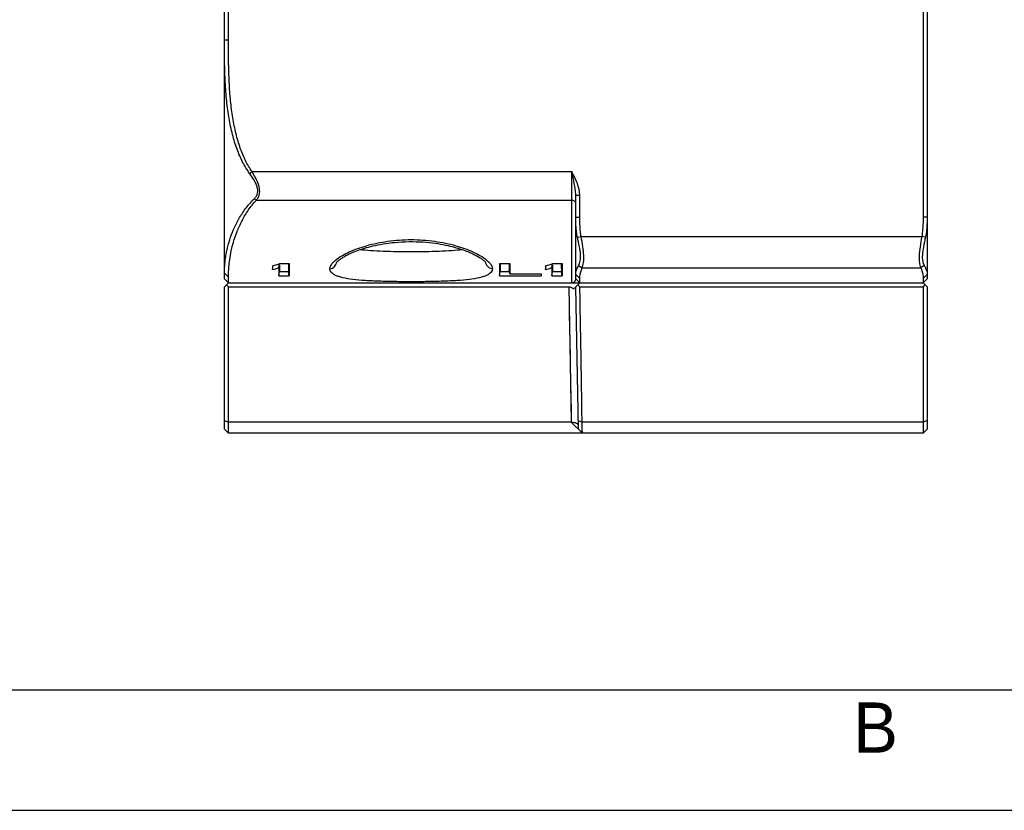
# Model space of a CAD drawing. Header units: millimetres. Extents: x 0 to 420, y 0 to 297.
# Tile 2 of 36: x 113 to 162, y 0 to 39. Entities that reach past the tile are written whole.
import ezdxf

# ---------------------------------------------------------------- set-up
doc = ezdxf.new("R2010")
doc.units = ezdxf.units.MM
doc.header["$LTSCALE"] = 23.1
doc.layers.get('0').update_dxf_attribs({"linetype": 'CONTINUOUS'})
doc.styles.add('TEXTSTYLE_2', font='trium.ttf')

msp = doc.modelspace()

# ---------------------------------------------------------------- linework, layer by layer
at = {"color": 7, "linetype": 'CONTINUOUS'}
for p, q in [((123.63989, 26.48496), (123.63989, 71.08496)), ((123.83989, 38.38496), (123.83989, 71.08496)), ((158.43989, 71.08496), (158.43989, 29.54332)), ((158.63989, 71.08496), (158.63989, 26.48496)), ((141.13989, 30.64957), (141.33989, 30.64957)), ((141.13989, 26.48496), (141.13989, 30.64957)), ((141.33989, 29.54332), (141.33989, 30.64957)), ((141.13989, 29.54332), (141.33989, 29.54332)), ((158.63989, 29.54332), (158.43989, 29.54332)), ((126.03989, 26.93816), (126.07212, 27.14208)), ((126.03989, 27.12177), (126.03989, 26.93816)), ((126.35239, 27.028), (126.31775, 27.01774)), ((126.35239, 27.028), (126.38639, 27.24476)), ((126.35239, 27.028), (126.35239, 26.63182)), ((126.3884, 27.00752), (126.38816, 26.84094)), ((126.38862, 27.15312), (126.3884, 27.00752)), ((126.40576, 27.24172), (126.86489, 27.24172)), ((126.82852, 27.24172), (126.82868, 27.13833)), ((126.82868, 27.13833), (126.82911, 26.84094)), ((126.86489, 27.24172), (126.86489, 26.63182)), ((137.33989, 27.24172), (137.85239, 27.24172)), ((137.33989, 27.24172), (137.33989, 26.63182)), ((137.3761, 27.13833), (137.37566, 26.84094)), ((137.37625, 27.24172), (137.3761, 27.13833)), ((137.81602, 27.24165), (137.81619, 27.12766)), ((137.81619, 27.12766), (137.81649, 26.92183)), ((137.85239, 27.24172), (137.85239, 26.72485)), ((139.63155, 26.93816), (139.66378, 27.14208)), ((139.63155, 27.12177), (139.63155, 26.93816)), ((139.94405, 27.028), (139.90942, 27.01774)), ((139.94405, 27.028), (139.97806, 27.24476)), ((139.94405, 27.028), (139.94405, 26.63182)), ((139.98007, 27.00752), (139.97983, 26.84094)), ((139.98029, 27.15312), (139.98007, 27.00752)), ((139.99743, 27.24172), (140.45655, 27.24172)), ((140.42019, 27.24172), (140.42034, 27.13833)), ((140.42034, 27.13833), (140.42078, 26.84094)), ((140.45655, 27.24172), (140.45655, 26.63182)), ((123.63989, 26.48496), (123.83989, 26.28496)), ((123.83989, 26.28496), (123.83989, 26.56146)), ((126.35239, 26.63182), (126.38816, 26.84094)), ((126.35239, 26.63182), (126.86489, 26.63182)), ((126.38816, 26.84094), (126.82911, 26.84094)), ((126.86489, 26.63182), (126.82911, 26.84094)), ((137.33989, 26.63182), (137.37566, 26.84094)), ((137.33989, 26.63182), (139.41489, 26.63182)), ((137.37566, 26.84094), (137.83123, 26.84094)), ((137.85239, 26.72485), (137.81649, 26.92183)), ((137.85239, 26.72485), (139.41489, 26.72485)), ((139.41489, 26.72485), (139.41489, 26.63182)), ((139.94405, 26.63182), (139.97983, 26.84094)), ((139.94405, 26.63182), (140.45655, 26.63182)), ((139.97983, 26.84094), (140.42078, 26.84094)), ((140.45655, 26.63182), (140.42078, 26.84094)), ((141.13989, 26.68951), (141.33989, 26.49416)), ((141.13989, 26.48496), (141.33989, 26.28496)), ((141.33989, 26.28496), (141.33989, 26.49416)), ((158.63989, 26.68951), (158.43989, 26.49416)), ((158.43989, 26.49416), (158.43989, 26.28496)), ((158.63989, 26.48496), (158.43989, 26.28496)), ((123.83989, 26.28496), (123.63989, 26.08496)), ((123.63989, 18.98496), (123.63989, 26.08496)), ((123.83989, 26.28496), (140.94487, 26.28496)), ((123.83989, 26.07971), (140.79358, 26.07971)), ((140.95783, 26.28496), (141.32895, 26.28496)), ((141.042, 25.97825), (141.34341, 26.28496)), ((141.26737, 18.98147), (141.14344, 26.08147)), ((141.33195, 26.09095), (141.34341, 26.07971)), ((141.33989, 26.28496), (158.43989, 26.28496)), ((141.34341, 26.07971), (158.43989, 26.07971)), ((158.63989, 26.08496), (158.43989, 26.28496)), ((158.63989, 26.08496), (158.63989, 18.98496)), ((123.83989, 18.78496), (123.83989, 19.33595)), ((140.91405, 19.32868), (141.46734, 18.78496)), ((158.43989, 19.33595), (158.43989, 18.78496)), ((123.63989, 18.98496), (123.83989, 18.78496)), ((158.43989, 18.78496), (123.83989, 18.78496)), ((158.63989, 18.98496), (158.43989, 18.78496)), ((18, 6), (414, 6))]:
    msp.add_line(p, q, dxfattribs=at)
at = {"color": 9, "linetype": 'CONTINUOUS'}
for p, q in [((123.63989, 38.38496), (123.83989, 38.38496)), ((124.89186, 31.73145), (125.01361, 31.81576)), ((125.01361, 31.81576), (140.93989, 31.81576)), ((140.93989, 26.28496), (140.93989, 31.81576)), ((125.1249, 30.46103), (125.23209, 30.39526)), ((125.23209, 30.39526), (140.93989, 30.39526)), ((141.22246, 28.55194), (141.40869, 28.58571)), ((141.40869, 28.58571), (158.37108, 28.58571)), ((158.55732, 28.55194), (158.37108, 28.58571)), ((141.28245, 27.14064), (141.45869, 27.02561)), ((141.45869, 27.02561), (158.32108, 27.02561)), ((158.49732, 27.14064), (158.32108, 27.02561)), ((123.63989, 26.75925), (123.83989, 26.56146)), ((140.79358, 26.07971), (140.91387, 19.33595)), ((140.8149, 24.87713), (140.83276, 23.87189)), ((140.90552, 19.79759), (140.91387, 19.33595)), ((123.63989, 19.42576), (123.83989, 19.33595)), ((140.9073, 19.33595), (123.83989, 19.33595)), ((141.25876, 19.42183), (141.45872, 19.33551)), ((158.43989, 19.33595), (141.45964, 19.33595)), ((158.63989, 19.42576), (158.43989, 19.33595))]:
    msp.add_line(p, q, dxfattribs=at)
at = {"color": 2, "linetype": 'CONTINUOUS'}
msp.add_line((0, 0), (420, 0), dxfattribs=at)
at = {"color": 7, "linetype": 'CONTINUOUS'}
msp.add_lwpolyline([(129.21642, 27.2818), (129.21538, 27.28018), (129.21581, 27.28078), (129.2202, 27.28653), (129.22758, 27.29544), (129.23801, 27.3072), (129.25188, 27.32182), (129.2682, 27.33803), (129.28686, 27.3556), (129.30817, 27.37468), (129.33161, 27.3947), (129.35711, 27.41553), (129.38488, 27.43726), (129.41475, 27.45968), (129.44672, 27.4827), (129.48095, 27.50633), (129.51752, 27.53057), (129.55648, 27.55531), (129.59794, 27.58056), (129.64217, 27.60637), (129.68926, 27.63267), (129.73927, 27.65942), (129.79246, 27.68664), (129.8489, 27.71429), (129.90865, 27.7423), (129.9719, 27.77067), (130.03871, 27.79936), (130.10914, 27.82829), (130.18336, 27.85746), (130.26144, 27.88679), (130.34344, 27.91621), (130.42958, 27.94569), (130.51996, 27.97513), (130.61462, 28.00441), (130.7138, 28.03346), (130.81755, 28.06213), (130.92594, 28.09027), (131.03916, 28.11775), (131.15703, 28.14437), (131.27975, 28.16998), (131.40814, 28.19456), (131.54197, 28.21786), (131.68141, 28.23968), (131.82794, 28.25999), (131.98264, 28.27859), (132.14432, 28.29497), (132.31115, 28.30865), (132.48396, 28.3194), (132.66145, 28.32685), (132.8384, 28.33069), (133.01365, 28.33097), (133.18767, 28.32777), (133.35759, 28.32131), (133.5226, 28.31185), (133.68302, 28.29962), (133.83776, 28.28497), (133.98617, 28.26824), (134.12867, 28.24967), (134.26576, 28.22944), (134.39731, 28.20779), (134.52336, 28.18492), (134.64459, 28.16092), (134.76109, 28.13593), (134.87275, 28.11015), (134.97992, 28.08367), (135.08265, 28.05662), (135.18097, 28.02918), (135.27515, 28.00139), (135.36528, 27.97339), (135.45141, 27.94527), (135.53377, 27.9171), (135.61243, 27.88894), (135.68745, 27.86088), (135.75898, 27.83295), (135.82708, 27.8052), (135.8918, 27.77769), (135.95327, 27.75044), (136.01155, 27.72349), (136.06669, 27.6969), (136.11886, 27.67066), (136.16808, 27.64484), (136.21445, 27.61947), (136.25818, 27.59453), (136.29934, 27.57006), (136.33801, 27.54612), (136.3744, 27.52265), (136.40862, 27.49968), (136.44071, 27.47727), (136.47075, 27.45544), (136.49887, 27.43418), (136.52508, 27.41355), (136.54924, 27.39374), (136.57155, 27.37465), (136.59193, 27.35641), (136.60996, 27.33949), (136.62588, 27.32376), (136.63959, 27.30943), (136.65023, 27.29761), (136.65448, 27.29264)], dxfattribs=at)
at = {"color": 9, "linetype": 'CONTINUOUS'}
for points in [[(140.8039, 25.49755), (140.80932, 25.19178), (140.8149, 24.87713)], [(140.83276, 23.87189), (140.83911, 23.51534), (140.84566, 23.14685), (140.85243, 22.76706), (140.8594, 22.37648), (140.86658, 21.97368), (140.87398, 21.55969), (140.88158, 21.1354), (140.88938, 20.69954), (140.90552, 19.79759)]]:
    msp.add_lwpolyline(points, dxfattribs=at)
at = {"color": 7, "linetype": 'CONTINUOUS'}
for centre, radius, start, end in [((120.49211, 44.66198), 18.39665, 287.551601, 288.750806), ((121.16241, 44.49258), 18.21943, 285.52789, 286.436849), ((134.08378, 44.66197), 18.39664, 287.551609, 288.750814), ((134.75408, 44.49257), 18.21941, 285.527896, 286.436856), ((171.3576, 73.69855), 67.27174, 224.9372926, 225.0609064), ((174.37229, 59.74061), 47.15891, 225.368183, 225.523475), ((110.4134, 74.12282), 67.93146, 314.9900855, 315.1124989)]:
    msp.add_arc(centre, radius, start, end, dxfattribs=at)
for points, knots in [([(124.89186, 31.73145), (124.76333, 31.90991), (124.52789, 32.29746), (124.25103, 32.94824), (124.02644, 33.67474), (123.8591, 34.47831), (123.74439, 35.35084), (123.67449, 36.29942), (123.64398, 37.31864), (123.63989, 38.02424), (123.63989, 38.38496)], [0, 0, 0, 0, 0.09601256, 0.19705484, 0.3080398, 0.42746874, 0.55493718, 0.69196862, 0.84252443, 1, 1, 1, 1]), ([(125.01361, 31.81576), (124.89256, 31.99057), (124.67121, 32.36997), (124.41234, 33.0066), (124.20183, 33.719), (124.04509, 34.50958), (123.93772, 35.37073), (123.87222, 36.31038), (123.84372, 37.32322), (123.83989, 38.02557), (123.83989, 38.38496)], [0, 0, 0, 0, 0.09427834, 0.19388424, 0.30404957, 0.42317382, 0.55082009, 0.68859403, 0.84064891, 1, 1, 1, 1]), ([(125.1249, 30.46103), (125.15913, 30.49371), (125.21941, 30.56687), (125.28297, 30.69292), (125.30588, 30.83542), (125.2904, 30.98966), (125.23805, 31.15862), (125.11267, 31.41484), (124.98461, 31.60267), (124.89186, 31.73145)], [0, 0, 0, 0, 0.09980572, 0.19813514, 0.29416969, 0.39985609, 0.52235515, 0.66528358, 1, 1, 1, 1]), ([(125.23209, 30.39526), (125.26489, 30.43354), (125.32205, 30.51828), (125.40194, 30.71238), (125.39968, 31.01766), (125.25354, 31.40682), (125.10135, 31.67216), (125.01361, 31.81576)], [0, 0, 0, 0, 0.09819466, 0.19751716, 0.40499095, 0.67221612, 1, 1, 1, 1]), ([(141.33989, 30.64957), (141.33989, 30.8441), (141.22975, 31.25451), (141.04166, 31.62167), (140.93989, 31.81576)], [0, 0, 0, 0, 0.47024626, 1, 1, 1, 1]), ([(141.13989, 30.64957), (141.13989, 30.74637), (141.12102, 30.94125), (141.05126, 31.33003), (140.98484, 31.62089), (140.93989, 31.81576)], [0, 0, 0, 0, 0.2450708, 0.49374529, 1, 1, 1, 1]), ([(123.63989, 26.75925), (123.63989, 27.31965), (123.76686, 28.06989), (124.09469, 28.95161), (124.30937, 29.38343), (124.51641, 29.72426), (124.75512, 30.07022), (124.96776, 30.31101), (125.1249, 30.46103)], [0, 0, 0, 0, 0.41186739, 0.54736917, 0.69120994, 0.76535751, 0.84032916, 1, 1, 1, 1]), ([(123.83989, 26.56146), (123.83989, 27.14623), (123.95516, 27.92492), (124.2651, 28.8458), (124.4667, 29.29109), (124.66119, 29.64154), (124.88365, 29.99418), (125.0835, 30.24101), (125.23209, 30.39526)], [0, 0, 0, 0, 0.4212847, 0.55707424, 0.69973876, 0.77259835, 0.84570511, 1, 1, 1, 1]), ([(141.22246, 28.55194), (141.2064, 28.62978), (141.15185, 28.95756), (141.13989, 29.29083), (141.13989, 29.54332)], [0, 0, 0, 0, 0.23940897, 1, 1, 1, 1]), ([(141.40869, 28.58571), (141.39522, 28.66002), (141.34917, 28.97725), (141.33989, 29.29854), (141.33989, 29.54332)], [0, 0, 0, 0, 0.23579624, 1, 1, 1, 1]), ([(158.43989, 29.54332), (158.43989, 29.4583), (158.43633, 29.13825), (158.41304, 28.81714), (158.37108, 28.58571)], [0, 0, 0, 0, 0.26551863, 1, 1, 1, 1]), ([(158.63989, 29.54332), (158.63989, 29.45639), (158.63557, 29.12473), (158.60681, 28.79183), (158.55732, 28.55194)], [0, 0, 0, 0, 0.26195636, 1, 1, 1, 1]), ([(141.28245, 27.14064), (141.30154, 27.17156), (141.33435, 27.24535), (141.38168, 27.42469), (141.3859, 27.71074), (141.32196, 28.1061), (141.25506, 28.39393), (141.22246, 28.55194)], [0, 0, 0, 0, 0.07567291, 0.16679411, 0.3848579, 0.66403444, 1, 1, 1, 1]), ([(141.45869, 27.02561), (141.47456, 27.06425), (141.50182, 27.15182), (141.54094, 27.35656), (141.54534, 27.67056), (141.49222, 28.10241), (141.43593, 28.41547), (141.40869, 28.58571)], [0, 0, 0, 0, 0.07940462, 0.17367328, 0.39546416, 0.6723052, 1, 1, 1, 1]), ([(158.37108, 28.58571), (158.34342, 28.41285), (158.28669, 28.09701), (158.23332, 27.66165), (158.24115, 27.30942), (158.28759, 27.10717), (158.32108, 27.02561)], [0, 0, 0, 0, 0.33283953, 0.61031468, 0.832365, 1, 1, 1, 1]), ([(158.55732, 28.55194), (158.52421, 28.39151), (158.45682, 28.10132), (158.39251, 27.70233), (158.40068, 27.38428), (158.45681, 27.20626), (158.49732, 27.14064)], [0, 0, 0, 0, 0.34131503, 0.62109975, 0.83931132, 1, 1, 1, 1]), ([(141.13989, 26.68951), (141.13989, 26.7202), (141.15177, 26.87894), (141.21519, 27.03167), (141.28245, 27.14064)], [0, 0, 0, 0, 0.1933467, 1, 1, 1, 1]), ([(141.33989, 26.49416), (141.33989, 26.53164), (141.34887, 26.71374), (141.39875, 26.89387), (141.45869, 27.02561)], [0, 0, 0, 0, 0.20571814, 1, 1, 1, 1]), ([(158.32108, 27.02561), (158.34323, 26.97693), (158.40914, 26.80672), (158.43989, 26.62303), (158.43989, 26.49416)], [0, 0, 0, 0, 0.29330212, 1, 1, 1, 1]), ([(158.49732, 27.14064), (158.52326, 27.09862), (158.59811, 26.95862), (158.63989, 26.799), (158.63989, 26.68951)], [0, 0, 0, 0, 0.31082904, 1, 1, 1, 1]), ([(141.10927, 26.37941), (141.11397, 26.38679), (141.13193, 26.4191), (141.13989, 26.4568), (141.13989, 26.48496)], [0, 0, 0, 0, 0.2371232, 1, 1, 1, 1]), ([(123.83989, 19.33595), (123.83458, 19.87184), (123.8411, 20.96798), (123.84069, 22.63714), (123.84022, 24.34915), (123.84003, 25.50097), (123.8398, 26.07971)], [0, 0, 0, 0, 0.23840445, 0.48760695, 0.74254301, 1, 1, 1, 1]), ([(140.79358, 26.07971), (140.84152, 26.07971), (140.93367, 26.06051), (141.01104, 26.00835), (141.042, 25.97825)], [0, 0, 0, 0, 0.52614862, 1, 1, 1, 1]), ([(141.45964, 19.33595), (141.44155, 19.87169), (141.43434, 20.96818), (141.40409, 22.63732), (141.37243, 24.34925), (141.35343, 25.50101), (141.34338, 26.07971)], [0, 0, 0, 0, 0.23842626, 0.48764066, 0.74256103, 1, 1, 1, 1]), ([(158.4399, 26.07971), (158.43986, 25.50101), (158.44095, 24.34927), (158.43858, 22.6373), (158.43736, 20.96813), (158.44869, 19.87185), (158.43989, 19.33595)], [0, 0, 0, 0, 0.25743931, 0.51235859, 0.76157363, 1, 1, 1, 1]), ([(141.46734, 18.78496), (141.46754, 18.78496), (141.46708, 18.78625), (141.4675, 18.78757), (141.46721, 18.79081), (141.46727, 18.79699), (141.46699, 18.80795), (141.46681, 18.8244), (141.46652, 18.84552), (141.4662, 18.87108), (141.46581, 18.90101), (141.46515, 18.94918), (141.46412, 19.01907), (141.46278, 19.11358), (141.4614, 19.22085), (141.4603, 19.29641), (141.45964, 19.33595)], [0, 0, 0, 0, 0.00108678, 0.00434021, 0.00975097, 0.01730929, 0.0388295, 0.06882243, 0.10717698, 0.15367098, 0.20805875, 0.27009459, 0.41596884, 0.58856297, 0.78470524, 1, 1, 1, 1])]:
    msp.add_open_spline(points, degree=3, knots=knots, dxfattribs=at)
at = {"color": 9, "linetype": 'CONTINUOUS'}
for points, knots in [([(141.13989, 30.22814), (141.13989, 30.25003), (141.12851, 30.29562), (141.06701, 30.37089), (140.98977, 30.39526), (140.93989, 30.39526)], [0, 0, 0, 0, 0.23057731, 0.47448359, 1, 1, 1, 1]), ([(129.25985, 27.47451), (129.34473, 27.53767), (129.53961, 27.66189), (130.01516, 27.90183), (130.75884, 28.16394), (131.79355, 28.37804), (132.93984, 28.45625), (134.08615, 28.37805), (135.12086, 28.16396), (135.86456, 27.90185), (136.34012, 27.66191), (136.53501, 27.5377), (136.61989, 27.47454)], [0, 0, 0, 0, 0.04119238, 0.08973069, 0.20717102, 0.34690945, 0.49999701, 0.65308511, 0.79282488, 0.91026709, 0.95880656, 1, 1, 1, 1]), ([(128.8936, 26.9793), (128.895, 27.06428), (128.96556, 27.20105), (129.10771, 27.35366), (129.20512, 27.43378), (129.25985, 27.47451)], [0, 0, 0, 0, 0.4042501, 0.6754881, 1, 1, 1, 1]), ([(135.497, 27.92989), (135.31844, 27.90553), (134.93177, 27.86967), (134.07909, 27.82787), (132.9399, 27.81555), (131.8007, 27.82787), (130.94802, 27.86966), (130.56135, 27.90552), (130.38279, 27.92989)], [0, 0, 0, 0, 0.10555767, 0.2272771, 0.49999953, 0.77272226, 0.89444164, 1, 1, 1, 1]), ([(136.61989, 27.47454), (136.67463, 27.4338), (136.77205, 27.35368), (136.9142, 27.20106), (136.98478, 27.06428), (136.98617, 26.9793)], [0, 0, 0, 0, 0.32452077, 0.5957611, 1, 1, 1, 1]), ([(136.98617, 26.9793), (136.9867, 26.94738), (136.97489, 26.88044), (136.91637, 26.78971), (136.82185, 26.71034), (136.69255, 26.64056), (136.52843, 26.57975), (136.24464, 26.50438), (135.80871, 26.43594), (135.20258, 26.38377), (134.5033, 26.35202), (133.7386, 26.33521), (132.93982, 26.33058), (132.14106, 26.33521), (131.37636, 26.35203), (130.6771, 26.38378), (130.07097, 26.43595), (129.63506, 26.50439), (129.35128, 26.57978), (129.18717, 26.64058), (129.05789, 26.71036), (128.96338, 26.78973), (128.90488, 26.88045), (128.89308, 26.94738), (128.8936, 26.9793)], [0, 0, 0, 0, 0.01126442, 0.02325536, 0.0373331, 0.05437149, 0.07485247, 0.09894038, 0.15785219, 0.23019091, 0.31350921, 0.40473182, 0.50000734, 0.59528257, 0.68650417, 0.76982069, 0.84215755, 0.90106795, 0.92515503, 0.94563482, 0.9626716, 0.97674764, 0.98873707, 1, 1, 1, 1]), ([(128.8936, 26.9793), (128.9409, 26.97926), (129.03086, 27.00266), (129.12998, 27.09012), (129.19785, 27.19695), (129.23141, 27.27518), (129.24644, 27.316)], [0, 0, 0, 0, 0.27343356, 0.5093289, 0.74859676, 1, 1, 1, 1]), ([(136.98617, 26.9793), (136.93888, 26.97926), (136.84895, 27.00264), (136.74985, 27.09006), (136.68198, 27.19683), (136.64842, 27.27503), (136.6334, 27.31583)], [0, 0, 0, 0, 0.27344819, 0.50934929, 0.7486103, 1, 1, 1, 1]), ([(140.91396, 19.33233), (140.92527, 19.33294), (140.96975, 19.33422), (141.01441, 19.3312), (141.04717, 19.32598)], [0, 0, 0, 0, 0.25449143, 1, 1, 1, 1]), ([(141.04717, 19.32598), (141.07387, 19.32174), (141.12353, 19.30978), (141.20032, 19.27816), (141.25038, 19.23759), (141.26047, 19.20527)], [0, 0, 0, 0, 0.32058255, 0.59854069, 1, 1, 1, 1])]:
    msp.add_open_spline(points, degree=3, knots=knots, dxfattribs=at)
at = {"color": 7, "linetype": 'CONTINUOUS'}
for points in [[(140.93989, 26.28496), (140.98366, 26.28445), (141.02957, 26.30127), (141.06374, 26.32864)], [(141.06374, 26.32864), (141.08148, 26.34285), (141.09705, 26.36024), (141.10927, 26.37941)]]:
    msp.add_open_spline(points, degree=3, dxfattribs=at)

# ---------------------------------------------------------------- texts
at = {"color": 2, "linetype": 'CONTINUOUS', "insert": (156.07197, 5.37307), "char_height": 2.5, "width": 2.3703704, "attachment_point": 2, "line_spacing_factor": 0.9, "style": 'TEXTSTYLE_2'}
msp.add_mtext('B', dxfattribs=at)

doc.saveas('drawing.dxf')
